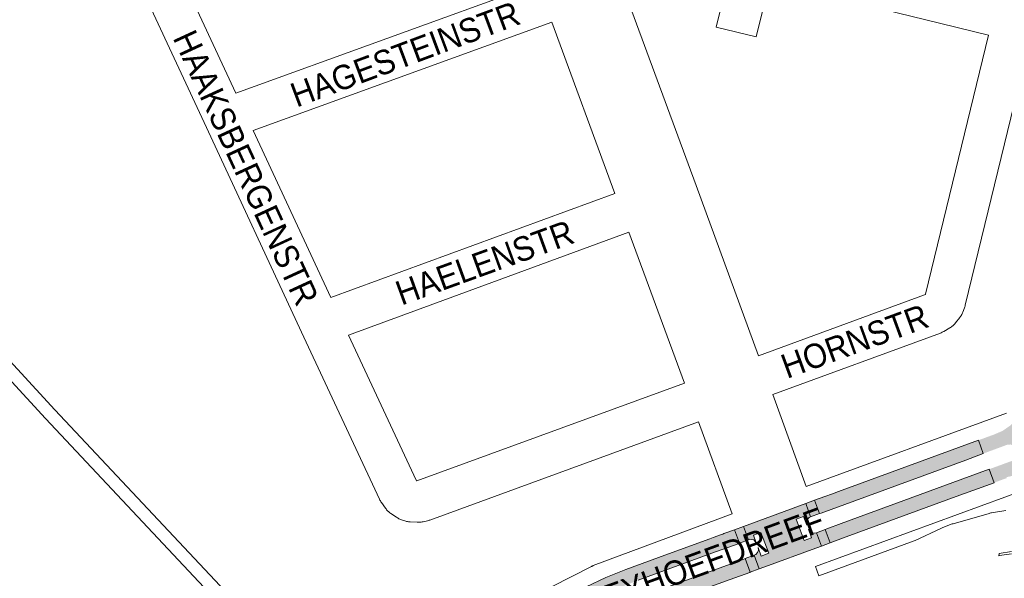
# Paper-space layout 'Layout1' of a CAD drawing. Header units: metres. Extents: x 123097 to 144122, y 392739 to 407589.
# Tile 62 of 256: x 128180 to 128491, y 398946 to 399122. Entities that reach past the tile are written whole.
import ezdxf
from ezdxf.enums import TextEntityAlignment as Align

# ---------------------------------------------------------------- set-up
doc = ezdxf.new("R2010")
doc.units = ezdxf.units.M
doc.header["$MEASUREMENT"] = 0
for name, color, linetype, lineweight in [('gs-anno-wegen algemeen tekst', 7, 'Continuous', 0), ('gs-knt-aanvullende hoofdweg', 7, 'Continuous', 0), ('gs-knt-paden', 7, 'Continuous', 0), ('gs-knt-wegen algemeen', 7, 'Continuous', 0), ('ir-ARC-asfalt-hoofdwegen-te inspecteren', 5, 'Continuous', 0)]:
    doc.layers.add(name, color=color, linetype=linetype, lineweight=lineweight)
doc.styles.add('Style-Arial', font='arial.ttf')

psp = doc.layouts.get("Layout1")

# ---------------------------------------------------------------- hatches: boundary and pattern name
at = {"layer": 'ir-ARC-asfalt-hoofdwegen-te inspecteren', "linetype": 'Continuous', "lineweight": 13}
h = psp.add_hatch(color=5, dxfattribs=at)
h.paths.add_polyline_path([(128512.098, 398974.336), (128508.664, 398974.741), (128505.357, 398975.748), (128502.281, 398977.327), (128500.747, 398977.937), (128497.682, 398978.596), (128494.548, 398978.591), (128491.485, 398977.925), (128491.569, 398977.626), (128491.325, 398977.564), (128487.503, 398976.165), (128485.94, 398980.412), (128493.46, 398983.169), (128494.335, 398983.742), (128494.779, 398984.69), (128494.659, 398985.729), (128494.2, 398986.94), (128493.629, 398987.801), (128492.699, 398988.249), (128491.67, 398988.16), (128484.129, 398985.371), (128482.59, 398989.585), (128487.62, 398991.43), (128490.143, 398992.522), (128492.425, 398994.055), (128494.389, 398995.979), (128495.969, 398998.228), (128496.977, 399000), (128498.859, 399002.708), (128501.194, 399005.036), (128503.908, 399006.909), (128504.8, 399007.34), (128507.433, 399008.956), (128509.661, 399011.096), (128511.382, 399013.661), (128515.144, 399013.224), (128514.761, 399012.069), (128514.484, 399011.206), (128514.586, 399010.439), (128515.186, 399009.949), (128516.141, 399009.63), (128516.981, 399009.712), (128517.444, 399010.417), (128517.533, 399011.199), (128517.691, 399012.484), (128522.559, 399010.456), (128523.147, 399007.728), (128524.201, 399005.143), (128525.688, 399002.782), (128526.849, 399001.164), (128527.549, 399000), (128528.31, 398998.43), (128528.909, 398996.791), (128529.39, 398995.32), (128530.624, 398992.467), (128532.446, 398989.949), (128534.769, 398987.884), (128535.818, 398987.206), (128536.598, 398986.781), (128534.8, 398982.57), (128531.011, 398984.423), (128530.06, 398984.556), (128529.215, 398984.1), (128528.802, 398983.233), (128528.983, 398982.29), (128529.686, 398981.636), (128533.572, 398979.877), (128531.817, 398975.918), (128528.654, 398976.907), (128525.353, 398977.196), (128522.067, 398976.771), (128518.907, 398975.368), (128515.549, 398974.547)])
h.paths.add_polyline_path([(128512.082, 398980.541), (128510.183, 398980.735), (128507.389, 398981.671), (128504.945, 398983.316), (128503.027, 398985.552), (128501.771, 398988.217), (128501.27, 398991.12), (128501.3, 398992.414), (128501.925, 398995.267), (128503.277, 398997.856), (128505.259, 399000), (128507.26, 399001.321), (128509.499, 399002.178), (128511.871, 399002.532), (128514.263, 399002.366), (128516.31, 399001.79), (128517.593, 399001.178), (128518.483, 399000.63), (128519.316, 399000), (128521.237, 398997.927), (128522.567, 398995.432), (128523.217, 398992.681), (128523.144, 398989.855), (128522.481, 398987.445), (128521.291, 398985.247), (128519.636, 398983.374), (128517.6, 398981.924), (128515.29, 398980.97), (128513.986, 398980.679)], flags=16)
for points in [[(128434.08, 398971.798), (128430.865, 398970.616), (128432.43, 398966.409), (128432.91, 398966.592), (128478.57, 398983.31), (128484.129, 398985.371), (128482.59, 398989.585), (128438.373, 398973.366), (128436.481, 398972.687)], [(128434.259, 398961.412), (128435.809, 398957.18), (128440.864, 398959.04), (128475.539, 398971.787), (128487.503, 398976.165), (128485.94, 398980.412), (128439.298, 398963.309), (128434.743, 398961.593)], [(128428.089, 398969.596), (128408.469, 398962.384), (128410.035, 398958.131), (128410.474, 398958.297), (128411.649, 398958.077), (128412.44, 398957.181), (128411.546, 398959.625), (128413.896, 398960.473), (128416.394, 398953.868), (128414.013, 398952.995), (128413.021, 398955.724), (128413.124, 398954.886), (128412.862, 398954.083), (128412.285, 398953.466), (128411.778, 398953.268), (128413.407, 398948.948), (128416.278, 398950.006), (128430.143, 398955.094), (128433.039, 398956.166), (128431.497, 398960.38), (128430.975, 398960.185), (128430.122, 398960.296), (128429.391, 398960.75), (128428.914, 398961.465), (128429.893, 398958.794), (128427.541, 398957.935), (128425.09, 398964.613), (128427.364, 398965.49), (128428.401, 398962.774), (128428.278, 398963.656), (128428.544, 398964.505), (128429.148, 398965.159), (128429.628, 398965.342)], [(128407.186, 398957.054), (128405.568, 398961.317), (128402.223, 398960.087), (128401.87, 398959.936), (128401.502, 398959.825), (128398.855, 398958.854), (128397.79, 398958.483), (128383.627, 398953.276), (128371.316, 398948.725), (128364.935, 398946.192), (128358.721, 398943.272), (128357.37, 398942.58), (128349.237, 398937.68), (128341.485, 398932.198), (128334.154, 398926.163), (128322.625, 398914.053), (128317.707, 398907.606), (128313.27, 398900.82), (128311.133, 398897.145), (128309.269, 398893.642), (128307.752, 398890.85), (128311.844, 398888.896), (128316.078, 398896.656), (128320.83, 398904.108), (128326.08, 398911.22), (128327.03, 398912.33), (128332.773, 398918.619), (128338.999, 398924.429), (128345.67, 398929.723), (128352.742, 398934.468), (128353.67, 398935.04), (128360.603, 398938.927), (128367.768, 398942.366), (128375.137, 398945.344), (128398.429, 398953.877), (128406.721, 398956.878)], [(128433.039, 398956.166), (128435.768, 398957.165), (128435.809, 398957.18), (128434.259, 398961.412), (128431.497, 398960.38)], [(128371.99, 398938.641), (128364.724, 398935.795), (128366.718, 398931.259), (128371.62, 398933.61), (128390.577, 398940.595), (128404.253, 398945.587), (128410.413, 398947.844), (128410.572, 398947.903), (128408.996, 398952.182), (128408.504, 398951.99)]]:
    psp.add_hatch(color=5, dxfattribs=at).paths.add_polyline_path(points, flags=0)

# ---------------------------------------------------------------- linework, layer by layer
at = {"layer": 'gs-knt-aanvullende hoofdweg', "color": 7, "linetype": 'Continuous', "flags": 128}
for points in [[(128428.266, 398975.007), (128491.397, 398998.165)], [(128498.377, 398974.371), (128431.115, 398949.697)], [(128348.069, 398943.337), (128360.209, 398949.605), (128360.476, 398949.737), (128360.567, 398949.777), (128360.612, 398949.798), (128360.658, 398949.817), (128360.749, 398949.857), (128361.026, 398949.967), (128404.89, 398966.354)]]:
    psp.add_lwpolyline(points, dxfattribs=at)
at = {"layer": 'gs-knt-paden', "color": 7, "linetype": 'Continuous', "flags": 128}
for points in [[(128272.555, 398897.662), (128275.286, 398903.597), (128188.152, 398996.417), (128188.141, 398996.43), (128158.507, 399028.544), (127900.496, 399304.936), (127900.436, 399305.003), (127900.379, 399305.073), (127899.41, 399306.317)], [(128161.457, 399031.274), (128191.089, 398999.162), (128279.143, 398905.362)]]:
    psp.add_lwpolyline(points, dxfattribs=at)
at = {"layer": 'gs-knt-wegen algemeen', "color": 7, "linetype": 'Continuous', "flags": 128}
for points in [[(128394.243, 398995.406), (128309.423, 398964.383), (128309.192, 398964.304), (128308.959, 398964.233), (128308.723, 398964.171), (128307.368, 398963.842), (128307.058, 398963.774), (128306.745, 398963.722), (128306.43, 398963.686), (128306.114, 398963.664), (128305.796, 398963.658), (128305.479, 398963.668), (128303.267, 398963.788), (128302.976, 398963.81), (128302.685, 398963.845), (128302.397, 398963.894), (128302.111, 398963.955), (128301.828, 398964.029), (128301.549, 398964.116), (128300.494, 398964.47), (128300.219, 398964.569), (128299.949, 398964.681), (128299.684, 398964.804), (128299.425, 398964.939), (128299.172, 398965.086), (128298.926, 398965.244), (128297.088, 398966.483), (128296.849, 398966.652), (128296.618, 398966.831), (128296.395, 398967.021), (128296.181, 398967.221), (128295.977, 398967.43), (128295.781, 398967.648), (128295.596, 398967.874), (128295.421, 398968.109), (128294.137, 398969.915), (128293.972, 398970.159), (128293.817, 398970.411), (128293.675, 398970.669), (128293.544, 398970.934), (128268.911, 399023.715), (128238.904, 399088.352), (128211.991, 399146.322)], [(128226.78, 399145.388), (128248.199, 399099.25)], [(128248.199, 399099.25), (128343.499, 399133.86)], [(128371.439, 399130.066), (128393.45, 399070.005), (128413.165, 399016.211)], [(128347.981, 399121.636), (128253.702, 399087.397)], [(128367.809, 399067.534), (128347.981, 399121.636)], [(128499.054, 399116.958), (128478.427, 399032.225), (128478.357, 399031.962), (128478.277, 399031.703), (128478.185, 399031.447), (128477.656, 399030.058), (128477.549, 399029.795), (128477.43, 399029.536), (128477.3, 399029.283), (128477.16, 399029.035), (128477.008, 399028.794), (128476.846, 399028.56), (128476.675, 399028.333), (128475.32, 399026.625), (128475.13, 399026.396), (128474.93, 399026.176), (128474.72, 399025.966), (128474.5, 399025.765), (128474.272, 399025.574), (128474.035, 399025.395), (128473.79, 399025.226), (128473.538, 399025.068), (128471.662, 399023.957), (128471.403, 399023.812), (128471.138, 399023.678), (128470.867, 399023.557), (128470.59, 399023.448), (128417.646, 399003.987)], [(128253.702, 399087.397), (128278.198, 399034.632)], [(128278.198, 399034.632), (128367.809, 399067.534)], [(128372.289, 399055.309), (128283.712, 399022.787)], [(128389.763, 399007.631), (128372.289, 399055.309)], [(128283.712, 399022.787), (128305.092, 398976.977)], [(128305.092, 398976.977), (128305.267, 398976.73), (128305.295, 398976.737), (128389.763, 399007.631)], [(128417.646, 399003.987), (128428.266, 398975.007)], [(128404.89, 398966.354), (128394.243, 398995.406)], [(128462.633, 398957.867), (128470.678, 398961.734), (128470.907, 398961.837), (128471.14, 398961.932), (128474.023, 398963.042), (128474.296, 398963.14), (128474.573, 398963.226), (128485.938, 398966.475), (128486.199, 398966.544), (128486.463, 398966.602), (128486.728, 398966.649), (128491.239, 398967.349)], [(128431.115, 398949.697), (128432.203, 398946.718), (128462.344, 398957.761), (128462.625, 398957.863)], [(128462.625, 398957.863), (128462.629, 398957.865), (128462.633, 398957.867)], [(128462.625, 398957.863), (128462.629, 398957.865), (128462.633, 398957.867)], [(128489.133, 398953.846), (128489.005, 398953.087), (128489.221, 398953.124), (128493.005, 398953.711)], [(128493.073, 398954.458), (128489.133, 398953.846)]]:
    psp.add_lwpolyline(points, dxfattribs=at)
psp.add_lwpolyline([(128413.165, 399016.211), (128465.538, 399035.463), (128465.853, 399035.649), (128465.873, 399035.702), (128485.797, 399117.545), (128465.524, 399122.53), (128416.714, 399134.532), (128412.461, 399117.017, -0.3847942), (128412.449, 399117.01), (128399.816, 399120.078, -0.3682792), (128399.809, 399120.089), (128404.07, 399137.636), (128402.508, 399138.019)], format="xyb", dxfattribs=at)
at = {"layer": 'ir-ARC-asfalt-hoofdwegen-te inspecteren', "color": 5, "linetype": 'Continuous', "lineweight": 13}
for points in [[(128434.08, 398971.798), (128430.865, 398970.616), (128432.43, 398966.409), (128432.91, 398966.592), (128478.57, 398983.31), (128484.129, 398985.371), (128482.59, 398989.585), (128438.373, 398973.366), (128436.481, 398972.687)], [(128434.259, 398961.412), (128435.809, 398957.18), (128440.864, 398959.04), (128475.539, 398971.787), (128487.503, 398976.165), (128485.94, 398980.412), (128439.298, 398963.309), (128434.743, 398961.593)], [(128428.089, 398969.596), (128408.469, 398962.384), (128410.035, 398958.131), (128410.474, 398958.297), (128411.649, 398958.077), (128412.44, 398957.181), (128411.546, 398959.625), (128413.896, 398960.473), (128416.394, 398953.868), (128414.013, 398952.995), (128413.021, 398955.724), (128413.124, 398954.886), (128412.862, 398954.083), (128412.285, 398953.466), (128411.778, 398953.268), (128413.407, 398948.948), (128416.278, 398950.006), (128430.143, 398955.094), (128433.039, 398956.166), (128431.497, 398960.38), (128430.975, 398960.185), (128430.122, 398960.296), (128429.391, 398960.75), (128428.914, 398961.465), (128429.893, 398958.794), (128427.541, 398957.935), (128425.09, 398964.613), (128427.364, 398965.49), (128428.401, 398962.774), (128428.278, 398963.656), (128428.544, 398964.505), (128429.148, 398965.159), (128429.628, 398965.342)], [(128430.865, 398970.616), (128428.089, 398969.596), (128429.628, 398965.342), (128432.43, 398966.409)], [(128405.568, 398961.317), (128407.186, 398957.054), (128410.035, 398958.131), (128408.469, 398962.384)], [(128433.039, 398956.166), (128435.768, 398957.165), (128435.809, 398957.18), (128434.259, 398961.412), (128431.497, 398960.38)], [(128411.778, 398953.268), (128408.996, 398952.182), (128410.572, 398947.903), (128413.407, 398948.948)]]:
    psp.add_lwpolyline(points, close=True, dxfattribs=at)
at = {"layer": 'ir-ARC-asfalt-hoofdwegen-te inspecteren', "color": 5, "linetype": 'Continuous', "lineweight": 13, "flags": 128}
psp.add_lwpolyline([(128375.137, 398945.344), (128398.429, 398953.877), (128406.721, 398956.878), (128407.186, 398957.054), (128405.568, 398961.317), (128402.223, 398960.087), (128401.87, 398959.936), (128401.502, 398959.825), (128398.855, 398958.854), (128397.79, 398958.483), (128383.627, 398953.276), (128371.316, 398948.725), (128364.935, 398946.192), (128358.721, 398943.272)], dxfattribs=at)
psp.add_lwpolyline([(128371.99, 398938.641), (128364.724, 398935.795), (128366.718, 398931.259), (128371.62, 398933.61), (128390.577, 398940.595), (128404.253, 398945.587), (128410.413, 398947.844), (128410.572, 398947.903), (128408.996, 398952.182), (128408.504, 398951.99)], close=True, dxfattribs=at)
at = {"layer": 'ir-ARC-asfalt-hoofdwegen-te inspecteren', "color": 5, "linetype": 'Continuous', "lineweight": 13, "extrusion": (0, 0, -1)}
for points in [[(-128430.865, 398970.616), (-128428.089, 398969.596), (-128432.43, 398966.409), (-128429.628, 398965.342)], [(-128411.778, 398953.268), (-128408.996, 398952.182), (-128413.407, 398948.948), (-128410.572, 398947.903)]]:
    psp.add_solid(points, dxfattribs=at)
at = {"layer": 'ir-ARC-asfalt-hoofdwegen-te inspecteren', "color": 5, "linetype": 'Continuous', "lineweight": 13}
psp.add_solid([(128405.568, 398961.317), (128407.186, 398957.054), (128408.469, 398962.384), (128410.035, 398958.131)], dxfattribs=at)

# ---------------------------------------------------------------- texts
at = {"layer": 'gs-anno-wegen algemeen tekst', "color": 7, "style": 'Style-Arial', "width": 0.909091}
for s, rotation, p in [('HAGESTEINSTR', 20.46285, (128301.65, 399111.536)), ('HAAKSBERGENSTR', 294.77871, (128251.378, 399075.632)), ('HAELENSTR', 19.92636, (128326.747, 399045.71)), ('HORNSTR', 20.11482, (128443.537, 399020.861))]:
    psp.add_text(s, height=7.7, rotation=rotation, dxfattribs=at).set_placement(p, align=Align.MIDDLE_CENTER)
psp.add_text('HEYHOEFDREEF', height=7.7, rotation=20.20499, dxfattribs=at).set_placement((128394.241, 398954.59), align=Align.TOP_CENTER)

doc.saveas('drawing.dxf')
